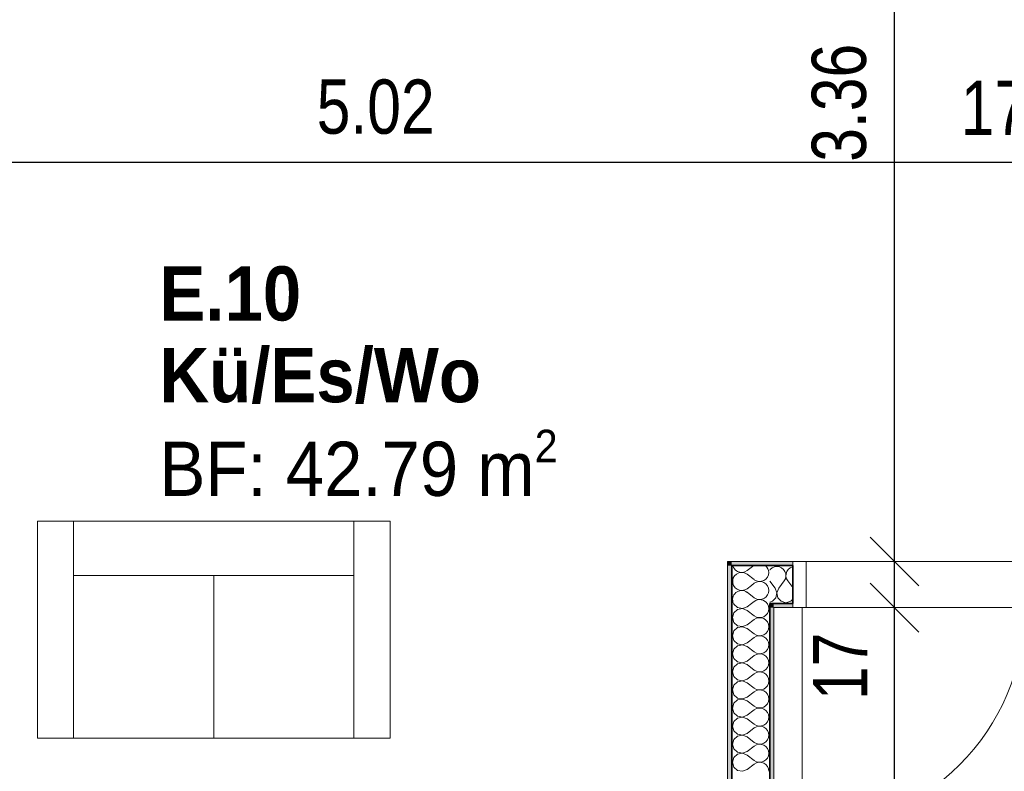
# Model space of a CAD drawing. Header units: metres. Extents: x -7.1 to 26.5, y -14.7 to 18.1.
# Tile 79 of 182: x 10.1 to 13.8, y -0.2 to 2.6. Entities that reach past the tile are written whole.
import ezdxf

# ---------------------------------------------------------------- set-up
doc = ezdxf.new("R2010")
doc.units = ezdxf.units.M
doc.header["$PDMODE"] = 65
doc.linetypes.add('AUSGEZOGEN', pattern=[0])
for name, color, linetype in [('XR$1$010 Türen', 7, 'AUSGEZOGEN'), ('XR$1$015 Innenwände', 7, 'AUSGEZOGEN'), ('XR$1$015 Innenwände Schichttrennlinien', 7, 'AUSGEZOGEN'), ('XR$1$065 Möbel Einrichtung', 7, 'AUSGEZOGEN'), ('XR$1$080 Raumdefinitionen Kontur', 7, 'AUSGEZOGEN'), ('XR$2$080 Raumdefinitionen Text_1', 7, 'AUSGEZOGEN'), ('XR$2$105 Bemassungen 100', 7, 'AUSGEZOGEN'), ('XR$3$015 Innenwände Bauteilschraffuren', 7, 'AUSGEZOGEN')]:
    doc.layers.add(name, color=color, linetype=linetype)
doc.styles.add('ARIAL', font='arial.ttf')
doc.dimstyles.new('DIMSTYLE_3', dxfattribs={"dimtxt": 0.2, "dimasz": 0.3, "dimexe": 0, "dimexo": 0, "dimgap": 0.1, "dimtad": 2, "dimrnd": 0.005, "dimzin": 4, "dimdsep": 46, "dimtxsty": 'ARIAL', "dimblk1": 'ALL_ML_STRICH', "dimblk2": 'ALL_ML_STRICH', "dimsah": 1, "dimcen": 0, "dimclrd": 7, "dimclre": 7, "dimclrt": 7, "dimadec": 0, "dimazin": 0, "dimtfac": 1, "dimtdec": 0, "dimtix": 1, "dimtmove": 2, "dimatfit": 3, "dimfxl": 0, "dimtzin": 0, "dimlwd": 0, "dimlwe": 18, "dimarcsym": 0})
doc.dimstyles.new('DIMSTYLE_7', dxfattribs={"dimtxt": 0.2, "dimasz": 0.3, "dimexe": 0, "dimexo": 0, "dimgap": 0.1, "dimtad": 2, "dimdec": 1, "dimlfac": 100, "dimrnd": 0.5, "dimzin": 4, "dimdsep": 46, "dimtxsty": 'ARIAL', "dimblk1": 'ALL_ML_STRICH', "dimblk2": 'ALL_ML_STRICH', "dimsah": 1, "dimcen": 0, "dimclrd": 7, "dimclre": 7, "dimclrt": 7, "dimadec": 0, "dimazin": 0, "dimtfac": 1, "dimtdec": 0, "dimtix": 1, "dimtmove": 2, "dimatfit": 3, "dimfxl": 0, "dimtvp": 1.2, "dimtzin": 0, "dimlwd": 0, "dimlwe": 18, "dimarcsym": 0})

# ---------------------------------------------------------------- blocks, each defined once
blk = doc.blocks.new('ALL_ML_STRICH')
at = {"color": 0, "linetype": 'ByBlock', "lineweight": -2}
for p, q in [((0, -0.5), (0, 0.5)), ((-0.3, -0.3), (0.3, 0.3)), ((-1, 0), (0.5, 0))]:
    blk.add_line(p, q, dxfattribs=at)
blk = doc.blocks.new('*D161')
at = {"layer": 'DEFPOINTS', "color": 7, "linetype": 'AUSGEZOGEN', "lineweight": 18, "transparency": 33554687}
for p in [(8.9318, 2.1111), (8.9318, 2.0461), (13.9518, 1.9811)]:
    blk.add_point(p, dxfattribs=at)
at = {"layer": 'XR$2$105 Bemassungen 100', "color": 7, "linetype": 'AUSGEZOGEN', "lineweight": -2, "transparency": 33554687}
for p, q in [((8.9318, 2.0461), (8.9318, 2.0461)), ((8.9318, 2.0461), (13.9518, 2.0461)), ((13.9518, 2.0461), (13.9518, 2.0461))]:
    blk.add_line(p, q, dxfattribs=at)
at = {"layer": 'XR$2$105 Bemassungen 100', "color": 7, "linetype": 'AUSGEZOGEN', "lineweight": 18, "transparency": 33554687, "xscale": 0.3, "yscale": 0.3, "zscale": 0.3, "rotation": 180}
blk.add_blockref('ALL_ML_STRICH', (8.9318, 2.0461), dxfattribs=at)
at = {"layer": 'XR$2$105 Bemassungen 100', "color": 7, "linetype": 'AUSGEZOGEN', "lineweight": 18, "transparency": 33554687, "xscale": 0.3, "yscale": 0.3, "zscale": 0.3}
blk.add_blockref('ALL_ML_STRICH', (13.9518, 2.0461), dxfattribs=at)
at = {"layer": 'XR$2$105 Bemassungen 100', "color": 7, "linetype": 'AUSGEZOGEN', "lineweight": 18, "transparency": 33554687, "insert": (11.4541, 2.2495), "char_height": 0.2, "width": 0.64, "attachment_point": 5, "style": 'ARIAL'}
blk.add_mtext('\\W0.80;\\A1;{\\A1;{5.02\\H0.132000;\\S^ ;}}', dxfattribs=at)
blk = doc.blocks.new('*D162')
at = {"layer": 'DEFPOINTS', "color": 7, "linetype": 'AUSGEZOGEN', "lineweight": 18, "transparency": 33554687}
for p in [(13.9518, 2.0461), (14.1218, 2.0461), (13.9518, 1.9811)]:
    blk.add_point(p, dxfattribs=at)
at = {"layer": 'XR$2$105 Bemassungen 100', "color": 7, "linetype": 'AUSGEZOGEN', "lineweight": -2, "transparency": 33554687}
for p, q in [((13.9518, 2.0461), (13.9518, 2.0461)), ((13.9518, 2.0461), (14.1218, 2.0461)), ((14.1218, 2.0461), (14.1218, 2.0461))]:
    blk.add_line(p, q, dxfattribs=at)
at = {"layer": 'XR$2$105 Bemassungen 100', "color": 7, "linetype": 'AUSGEZOGEN', "lineweight": 18, "transparency": 33554687, "xscale": 0.3, "yscale": 0.3, "zscale": 0.3, "rotation": 180}
blk.add_blockref('ALL_ML_STRICH', (13.9518, 2.0461), dxfattribs=at)
at = {"layer": 'XR$2$105 Bemassungen 100', "color": 7, "linetype": 'AUSGEZOGEN', "lineweight": 18, "transparency": 33554687, "xscale": 0.3, "yscale": 0.3, "zscale": 0.3}
blk.add_blockref('ALL_ML_STRICH', (14.1218, 2.0461), dxfattribs=at)
at = {"layer": 'XR$2$105 Bemassungen 100', "color": 7, "linetype": 'AUSGEZOGEN', "lineweight": 18, "transparency": 33554687, "insert": (13.7353, 2.2461), "char_height": 0.2, "width": 0.64, "attachment_point": 5, "style": 'ARIAL'}
blk.add_mtext('\\W0.80;\\A1;{\\A1;{17\\H0.132000;\\S^ ;}}', dxfattribs=at)
blk = doc.blocks.new('*D206')
at = {"layer": 'DEFPOINTS', "color": 7, "linetype": 'AUSGEZOGEN', "lineweight": 18, "transparency": 33554687}
for p in [(13.5618, 0.4035), (13.3668, -3.6465), (13.4318, -3.6465)]:
    blk.add_point(p, dxfattribs=at)
at = {"layer": 'XR$2$105 Bemassungen 100', "color": 7, "linetype": 'AUSGEZOGEN', "lineweight": -2, "transparency": 33554687}
for p, q in [((13.3668, 0.4035), (13.3668, 0.4035)), ((13.3668, -3.6465), (13.3668, 0.4035)), ((13.3668, -3.6465), (13.3668, -3.6465))]:
    blk.add_line(p, q, dxfattribs=at)
at = {"layer": 'XR$2$105 Bemassungen 100', "color": 7, "linetype": 'AUSGEZOGEN', "lineweight": 18, "transparency": 33554687, "xscale": 0.3, "yscale": 0.3, "zscale": 0.3}
for p, rotation in [((13.3668, 0.4035), 90), ((13.3668, -3.6465), 270)]:
    blk.add_blockref('ALL_ML_STRICH', p, dxfattribs=dict(at, rotation=rotation))
at = {"layer": 'XR$2$105 Bemassungen 100', "color": 7, "linetype": 'AUSGEZOGEN', "lineweight": 18, "transparency": 33554687, "insert": (13.1633, -1.6105), "char_height": 0.2, "width": 0.64, "attachment_point": 5, "rotation": 90, "style": 'ARIAL'}
blk.add_mtext('\\W0.80;\\A1;{\\A1;{4.05\\H0.132000;\\S^ ;}}', dxfattribs=at)
blk = doc.blocks.new('*D207')
at = {"layer": 'DEFPOINTS', "color": 7, "linetype": 'AUSGEZOGEN', "lineweight": 18, "transparency": 33554687}
for p in [(13.5618, 0.5735), (13.3668, 0.4035), (13.5618, 0.4035)]:
    blk.add_point(p, dxfattribs=at)
at = {"layer": 'XR$2$105 Bemassungen 100', "color": 7, "linetype": 'AUSGEZOGEN', "lineweight": -2, "transparency": 33554687}
for p, q in [((13.3668, 0.5735), (13.3668, 0.5735)), ((13.3668, 0.4035), (13.3668, 0.5735)), ((13.3668, 0.4035), (13.3668, 0.4035))]:
    blk.add_line(p, q, dxfattribs=at)
at = {"layer": 'XR$2$105 Bemassungen 100', "color": 7, "linetype": 'AUSGEZOGEN', "lineweight": 18, "transparency": 33554687, "xscale": 0.3, "yscale": 0.3, "zscale": 0.3}
for p, rotation in [((13.3668, 0.5735), 90), ((13.3668, 0.4035), 270)]:
    blk.add_blockref('ALL_ML_STRICH', p, dxfattribs=dict(at, rotation=rotation))
at = {"layer": 'XR$2$105 Bemassungen 100', "color": 7, "linetype": 'AUSGEZOGEN', "lineweight": 18, "transparency": 33554687, "insert": (13.1668, 0.187), "char_height": 0.2, "width": 0.64, "attachment_point": 5, "rotation": 90, "style": 'ARIAL'}
blk.add_mtext('\\W0.80;\\A1;{\\A1;{17\\H0.132000;\\S^ ;}}', dxfattribs=at)
blk = doc.blocks.new('*D208')
at = {"layer": 'DEFPOINTS', "color": 7, "linetype": 'AUSGEZOGEN', "lineweight": 18, "transparency": 33554687}
for p in [(13.632, 3.9335), (13.3668, 0.5735), (13.5618, 0.5735)]:
    blk.add_point(p, dxfattribs=at)
at = {"layer": 'XR$2$105 Bemassungen 100', "color": 7, "linetype": 'AUSGEZOGEN', "lineweight": -2, "transparency": 33554687}
for p, q in [((13.3668, 3.9335), (13.3668, 3.9335)), ((13.3668, 0.5735), (13.3668, 3.9335)), ((13.3668, 0.5735), (13.3668, 0.5735))]:
    blk.add_line(p, q, dxfattribs=at)
at = {"layer": 'XR$2$105 Bemassungen 100', "color": 7, "linetype": 'AUSGEZOGEN', "lineweight": 18, "transparency": 33554687, "xscale": 0.3, "yscale": 0.3, "zscale": 0.3}
for p, rotation in [((13.3668, 3.9335), 90), ((13.3668, 0.5735), 270)]:
    blk.add_blockref('ALL_ML_STRICH', p, dxfattribs=dict(at, rotation=rotation))
at = {"layer": 'XR$2$105 Bemassungen 100', "color": 7, "linetype": 'AUSGEZOGEN', "lineweight": 18, "transparency": 33554687, "insert": (13.1632, 2.2651), "char_height": 0.2, "width": 0.64, "attachment_point": 5, "rotation": 90, "style": 'ARIAL'}
blk.add_mtext('\\W0.80;\\A1;{\\A1;{3.36\\H0.132000;\\S^ ;}}', dxfattribs=at)
blk = doc.blocks.new('COMPLEXOBJECT_193')
at = {"layer": 'XR$3$015 Innenwände Bauteilschraffuren', "color": 8, "linetype": 'AUSGEZOGEN', "lineweight": 13, "transparency": 33554687}
for p, q in [((12.8234, 0.54), (12.8481, 0.5585)), ((12.8234, 0.5267), (12.8501, 0.5067)), ((12.8397, 0.4855), (12.8501, 0.4933))]:
    blk.add_line(p, q, dxfattribs=at)
for centre, start, end in [((12.8034, 0.5667), 194.1753, 206.9859), ((12.8701, 0.5333), 0, 49.035), ((12.8034, 0.5667), 243.0141, 306.8699), ((12.8034, 0.5), 53.1301, 107.4041), ((12.8701, 0.5333), 233.1301, 0), ((12.8701, 0.4667), 0, 126.8699), ((12.8701, 0.4667), 300.8847, 0)]:
    blk.add_arc(centre, 0.0333, start, end, dxfattribs=at)
blk = doc.blocks.new('COMPLEXOBJECT_197')
at = {"layer": 'XR$3$015 Innenwände Bauteilschraffuren', "color": 8, "linetype": 'AUSGEZOGEN', "lineweight": 13, "transparency": 33554687}
for p, q in [((12.8234, 0.4733), (12.8397, 0.4855)), ((12.8234, 0.46), (12.8501, 0.44)), ((12.8392, 0.4185), (12.8501, 0.4267))]:
    blk.add_line(p, q, dxfattribs=at)
for centre, start, end in [((12.8034, 0.5667), 206.9859, 243.0141), ((12.8034, 0.5), 107.4041, 306.8699), ((12.8034, 0.4333), 53.1301, 206.4163), ((12.8701, 0.4667), 233.1301, 300.8847), ((12.8701, 0.4), 33.7183, 126.8699)]:
    blk.add_arc(centre, 0.0333, start, end, dxfattribs=at)
blk = doc.blocks.new('COMPLEXOBJECT_198')
at = {"layer": 'XR$3$015 Innenwände Bauteilschraffuren', "color": 8, "linetype": 'AUSGEZOGEN', "lineweight": 13, "transparency": 33554687}
for p, q in [((12.7743, 0.4185), (12.7751, 0.4158)), ((12.7751, 0.4158), (12.7885, 0.4035)), ((12.7885, 0.4035), (12.8064, 0.4001)), ((12.8064, 0.3999), (12.7885, 0.3965)), ((12.8064, 0.4001), (12.8234, 0.4067)), ((12.8234, 0.3933), (12.8064, 0.3999)), ((12.8234, 0.4067), (12.8392, 0.4185)), ((12.8985, 0.4175), (12.8976, 0.4185)), ((12.9022, 0.4091), (12.8985, 0.4175)), ((12.9034, 0.4), (12.9022, 0.4091)), ((12.9022, 0.3909), (12.9034, 0.4)), ((12.7751, 0.3842), (12.7701, 0.3667)), ((12.7701, 0.3667), (12.7751, 0.3491)), ((12.7885, 0.3965), (12.7751, 0.3842)), ((12.8234, 0.3933), (12.8501, 0.3733)), ((12.8501, 0.3733), (12.8582, 0.3689)), ((12.8582, 0.3645), (12.8501, 0.36)), ((12.8582, 0.3689), (12.8671, 0.3668)), ((12.8671, 0.3665), (12.8582, 0.3645)), ((12.8671, 0.3668), (12.8763, 0.3672)), ((12.8763, 0.3661), (12.8671, 0.3665)), ((12.8763, 0.3672), (12.885, 0.3702)), ((12.885, 0.3631), (12.8763, 0.3661)), ((12.885, 0.3702), (12.8926, 0.3754)), ((12.8926, 0.3579), (12.885, 0.3631)), ((12.8926, 0.3754), (12.8985, 0.3825)), ((12.8985, 0.3825), (12.9022, 0.3909)), ((12.7751, 0.3491), (12.7885, 0.3369)), ((12.7885, 0.3298), (12.7751, 0.3175)), ((12.7885, 0.3369), (12.8064, 0.3335)), ((12.8064, 0.3332), (12.7885, 0.3298)), ((12.8064, 0.3335), (12.8234, 0.34)), ((12.8234, 0.3267), (12.8064, 0.3332)), ((12.8234, 0.34), (12.8501, 0.36)), ((12.8985, 0.3509), (12.8926, 0.3579)), ((12.9022, 0.3424), (12.8985, 0.3509)), ((12.9034, 0.3333), (12.9022, 0.3424)), ((12.9022, 0.3242), (12.9034, 0.3333)), ((12.7751, 0.3175), (12.7701, 0.3)), ((12.7701, 0.3), (12.7751, 0.2825)), ((12.8234, 0.3267), (12.8501, 0.3067)), ((12.8234, 0.2733), (12.8501, 0.2933)), ((12.8501, 0.3067), (12.8582, 0.3022)), ((12.8582, 0.2978), (12.8501, 0.2933)), ((12.8582, 0.3022), (12.8671, 0.3001)), ((12.8671, 0.2999), (12.8582, 0.2978)), ((12.8671, 0.3001), (12.8763, 0.3006)), ((12.8763, 0.2994), (12.8671, 0.2999)), ((12.8763, 0.3006), (12.885, 0.3035)), ((12.885, 0.2965), (12.8763, 0.2994)), ((12.885, 0.3035), (12.8926, 0.3087)), ((12.8926, 0.2913), (12.885, 0.2965)), ((12.8926, 0.3087), (12.8985, 0.3158)), ((12.8985, 0.2842), (12.8926, 0.2913)), ((12.8985, 0.3158), (12.9022, 0.3242)), ((12.7751, 0.2825), (12.7885, 0.2702)), ((12.7885, 0.2631), (12.7751, 0.2509)), ((12.7885, 0.2702), (12.8064, 0.2668)), ((12.8064, 0.2665), (12.7885, 0.2631)), ((12.8064, 0.2668), (12.8234, 0.2733)), ((12.8234, 0.26), (12.8064, 0.2665)), ((12.8234, 0.26), (12.8501, 0.24)), ((12.9022, 0.2758), (12.8985, 0.2842)), ((12.8985, 0.2491), (12.9022, 0.2576)), ((12.9034, 0.2667), (12.9022, 0.2758)), ((12.9022, 0.2576), (12.9034, 0.2667)), ((12.7751, 0.2509), (12.7701, 0.2333)), ((12.7701, 0.2333), (12.7751, 0.2158)), ((12.8234, 0.2067), (12.8501, 0.2267)), ((12.8501, 0.24), (12.8582, 0.2355)), ((12.8582, 0.2311), (12.8501, 0.2267)), ((12.8582, 0.2355), (12.8671, 0.2335)), ((12.8671, 0.2332), (12.8582, 0.2311)), ((12.8671, 0.2335), (12.8763, 0.2339)), ((12.8763, 0.2328), (12.8671, 0.2332)), ((12.8763, 0.2339), (12.885, 0.2369)), ((12.885, 0.2298), (12.8763, 0.2328)), ((12.885, 0.2369), (12.8926, 0.2421)), ((12.8926, 0.2246), (12.885, 0.2298)), ((12.8926, 0.2421), (12.8985, 0.2491)), ((12.8985, 0.2175), (12.8926, 0.2246)), ((12.7751, 0.1842), (12.7701, 0.1667)), ((12.7751, 0.2158), (12.7885, 0.2035)), ((12.7885, 0.1965), (12.7751, 0.1842)), ((12.7885, 0.2035), (12.8064, 0.2001)), ((12.8064, 0.1999), (12.7885, 0.1965)), ((12.8064, 0.2001), (12.8234, 0.2067)), ((12.8234, 0.1933), (12.8064, 0.1999)), ((12.8234, 0.1933), (12.8501, 0.1733)), ((12.8926, 0.1754), (12.8985, 0.1825)), ((12.9022, 0.2091), (12.8985, 0.2175)), ((12.8985, 0.1825), (12.9022, 0.1909)), ((12.9034, 0.2), (12.9022, 0.2091)), ((12.9022, 0.1909), (12.9034, 0.2)), ((12.7701, 0.1667), (12.7751, 0.1491)), ((12.7751, 0.1491), (12.7885, 0.1369)), ((12.8234, 0.14), (12.8501, 0.16)), ((12.8501, 0.1733), (12.8582, 0.1689)), ((12.8582, 0.1645), (12.8501, 0.16)), ((12.8582, 0.1689), (12.8671, 0.1668)), ((12.8671, 0.1665), (12.8582, 0.1645)), ((12.8671, 0.1668), (12.8763, 0.1672)), ((12.8763, 0.1661), (12.8671, 0.1665)), ((12.8763, 0.1672), (12.885, 0.1702)), ((12.885, 0.1631), (12.8763, 0.1661)), ((12.885, 0.1702), (12.8926, 0.1754)), ((12.8926, 0.1579), (12.885, 0.1631)), ((12.8985, 0.1509), (12.8926, 0.1579)), ((12.9022, 0.1424), (12.8985, 0.1509)), ((12.7751, 0.1175), (12.7701, 0.1)), ((12.7885, 0.1298), (12.7751, 0.1175)), ((12.7885, 0.1369), (12.8064, 0.1335)), ((12.8064, 0.1332), (12.7885, 0.1298)), ((12.8064, 0.1335), (12.8234, 0.14)), ((12.8234, 0.1267), (12.8064, 0.1332)), ((12.8234, 0.1267), (12.8501, 0.1067)), ((12.8926, 0.1087), (12.8985, 0.1158)), ((12.8985, 0.1158), (12.9022, 0.1242)), ((12.9034, 0.1333), (12.9022, 0.1424)), ((12.9022, 0.1242), (12.9034, 0.1333)), ((12.7701, 0.1), (12.7751, 0.0825)), ((12.7751, 0.0825), (12.7885, 0.0702)), ((12.8064, 0.0668), (12.8234, 0.0733)), ((12.8234, 0.0733), (12.8501, 0.0933)), ((12.8501, 0.1067), (12.8582, 0.1022)), ((12.8582, 0.0978), (12.8501, 0.0933)), ((12.8582, 0.1022), (12.8671, 0.1001)), ((12.8671, 0.0999), (12.8582, 0.0978)), ((12.8671, 0.1001), (12.8763, 0.1006)), ((12.8763, 0.0994), (12.8671, 0.0999)), ((12.8763, 0.1006), (12.885, 0.1035)), ((12.885, 0.0965), (12.8763, 0.0994)), ((12.885, 0.1035), (12.8926, 0.1087)), ((12.8926, 0.0913), (12.885, 0.0965)), ((12.8985, 0.0842), (12.8926, 0.0913)), ((12.9022, 0.0758), (12.8985, 0.0842)), ((12.9034, 0.0667), (12.9022, 0.0758)), ((12.7751, 0.0509), (12.7701, 0.0333)), ((12.7885, 0.0631), (12.7751, 0.0509)), ((12.7885, 0.0702), (12.8064, 0.0668)), ((12.8064, 0.0665), (12.7885, 0.0631)), ((12.8234, 0.06), (12.8064, 0.0665)), ((12.8234, 0.06), (12.8501, 0.04)), ((12.8501, 0.04), (12.8582, 0.0355)), ((12.8763, 0.0339), (12.885, 0.0369)), ((12.885, 0.0369), (12.8926, 0.0421)), ((12.8926, 0.0421), (12.8985, 0.0491)), ((12.8985, 0.0491), (12.9022, 0.0576)), ((12.9022, 0.0576), (12.9034, 0.0667)), ((12.7701, 0.0333), (12.7751, 0.0158)), ((12.7751, 0.0158), (12.7885, 0.0035)), ((12.7885, 0.0035), (12.8064, 0.0001)), ((12.8064, 0.0001), (12.8234, 0.0067)), ((12.8234, 0.0067), (12.8501, 0.0267)), ((12.8582, 0.0311), (12.8501, 0.0267)), ((12.8582, 0.0355), (12.8671, 0.0335)), ((12.8671, 0.0332), (12.8582, 0.0311)), ((12.8671, 0.0335), (12.8763, 0.0339)), ((12.8763, 0.0328), (12.8671, 0.0332)), ((12.885, 0.0298), (12.8763, 0.0328)), ((12.8926, 0.0246), (12.885, 0.0298)), ((12.8985, 0.0175), (12.8926, 0.0246)), ((12.9022, 0.0091), (12.8985, 0.0175)), ((12.9034, 0), (12.9022, 0.0091)), ((12.9022, -0.0091), (12.9034, 0)), ((12.7751, -0.0158), (12.7701, -0.0333)), ((12.7701, -0.0333), (12.7751, -0.0509)), ((12.7885, -0.0035), (12.7751, -0.0158)), ((12.8064, -0.0001), (12.7885, -0.0035)), ((12.8234, -0.0067), (12.8064, -0.0001)), ((12.8234, -0.0067), (12.8501, -0.0267)), ((12.8501, -0.0267), (12.8582, -0.0311)), ((12.8582, -0.0355), (12.8501, -0.04)), ((12.8582, -0.0311), (12.8671, -0.0332)), ((12.8671, -0.0335), (12.8582, -0.0355)), ((12.8671, -0.0332), (12.8763, -0.0328)), ((12.8763, -0.0339), (12.8671, -0.0335)), ((12.8763, -0.0328), (12.885, -0.0298)), ((12.885, -0.0369), (12.8763, -0.0339)), ((12.885, -0.0298), (12.8926, -0.0246)), ((12.8926, -0.0246), (12.8985, -0.0175)), ((12.8985, -0.0175), (12.9022, -0.0091)), ((12.7751, -0.0509), (12.7885, -0.0631)), ((12.7885, -0.0702), (12.7751, -0.0825)), ((12.7885, -0.0631), (12.8064, -0.0665)), ((12.8064, -0.0668), (12.7885, -0.0702)), ((12.8064, -0.0665), (12.8234, -0.06)), ((12.8234, -0.0733), (12.8064, -0.0668)), ((12.8234, -0.06), (12.8501, -0.04)), ((12.8926, -0.0421), (12.885, -0.0369)), ((12.8985, -0.0491), (12.8926, -0.0421)), ((12.9022, -0.0576), (12.8985, -0.0491)), ((12.9034, -0.0667), (12.9022, -0.0576)), ((12.9022, -0.0758), (12.9034, -0.0667)), ((12.7751, -0.0825), (12.7701, -0.1)), ((12.7701, -0.1), (12.7751, -0.1175)), ((12.8234, -0.0733), (12.8501, -0.0933)), ((12.8234, -0.1267), (12.8501, -0.1067)), ((12.8501, -0.0933), (12.8582, -0.0978)), ((12.8582, -0.1022), (12.8501, -0.1067)), ((12.8582, -0.0978), (12.8671, -0.0999)), ((12.8671, -0.1001), (12.8582, -0.1022)), ((12.8671, -0.0999), (12.8763, -0.0994)), ((12.8763, -0.1006), (12.8671, -0.1001)), ((12.8763, -0.0994), (12.885, -0.0965)), ((12.885, -0.1035), (12.8763, -0.1006)), ((12.885, -0.0965), (12.8926, -0.0913)), ((12.8926, -0.1087), (12.885, -0.1035)), ((12.8926, -0.0913), (12.8985, -0.0842)), ((12.8985, -0.1158), (12.8926, -0.1087)), ((12.8985, -0.0842), (12.9022, -0.0758)), ((12.7751, -0.1175), (12.7885, -0.1298)), ((12.7885, -0.1369), (12.7751, -0.1491)), ((12.7885, -0.1298), (12.8064, -0.1332)), ((12.8064, -0.1335), (12.7885, -0.1369)), ((12.8064, -0.1332), (12.8234, -0.1267)), ((12.8234, -0.14), (12.8064, -0.1335)), ((12.8234, -0.14), (12.8501, -0.16)), ((12.9022, -0.1242), (12.8985, -0.1158)), ((12.8985, -0.1509), (12.9022, -0.1424)), ((12.9034, -0.1333), (12.9022, -0.1242)), ((12.9022, -0.1424), (12.9034, -0.1333)), ((12.7751, -0.1491), (12.7701, -0.1667)), ((12.7701, -0.1667), (12.7751, -0.1842)), ((12.8234, -0.1933), (12.8501, -0.1733)), ((12.8501, -0.16), (12.8582, -0.1645)), ((12.8582, -0.1689), (12.8501, -0.1733)), ((12.8582, -0.1645), (12.8671, -0.1665)), ((12.8671, -0.1668), (12.8582, -0.1689)), ((12.8671, -0.1665), (12.8763, -0.1661)), ((12.8763, -0.1672), (12.8671, -0.1668)), ((12.8763, -0.1661), (12.885, -0.1631)), ((12.885, -0.1702), (12.8763, -0.1672)), ((12.885, -0.1631), (12.8926, -0.1579)), ((12.8926, -0.1754), (12.885, -0.1702)), ((12.8926, -0.1579), (12.8985, -0.1509)), ((12.8985, -0.1825), (12.8926, -0.1754)), ((12.7751, -0.1842), (12.7885, -0.1965)), ((12.7885, -0.1965), (12.8064, -0.1999)), ((12.8064, -0.1999), (12.8234, -0.1933)), ((12.9022, -0.1909), (12.8985, -0.1825)), ((12.9034, -0.2), (12.9022, -0.1909))]:
    blk.add_line(p, q, dxfattribs=at)
blk = doc.blocks.new('COMPLEXOBJECT_199')
at = {"layer": 'XR$3$015 Innenwände Bauteilschraffuren', "color": 8, "linetype": 'AUSGEZOGEN', "lineweight": 13, "transparency": 33554687}
for p, q in [((12.9158, 0.5502), (12.9087, 0.5443)), ((12.9242, 0.5539), (12.9158, 0.5502)), ((12.9333, 0.5552), (12.9242, 0.5539)), ((12.9424, 0.5539), (12.9333, 0.5552)), ((12.9509, 0.5502), (12.9424, 0.5539)), ((12.9579, 0.5443), (12.9509, 0.5502)), ((12.9825, 0.5502), (12.9754, 0.5443)), ((12.9909, 0.5539), (12.9825, 0.5502)), ((12.9918, 0.554), (12.9909, 0.5539)), ((12.9087, 0.5443), (12.9068, 0.5415)), ((12.9631, 0.5367), (12.9579, 0.5443)), ((12.96, 0.5018), (12.9645, 0.5099)), ((12.9661, 0.528), (12.9631, 0.5367)), ((12.9645, 0.5099), (12.9665, 0.5188)), ((12.9665, 0.5188), (12.9661, 0.528)), ((12.9672, 0.528), (12.9668, 0.5188)), ((12.9668, 0.5188), (12.9689, 0.5099)), ((12.9702, 0.5367), (12.9672, 0.528)), ((12.9689, 0.5099), (12.9733, 0.5018)), ((12.9754, 0.5443), (12.9702, 0.5367)), ((12.9267, 0.4752), (12.9068, 0.5017)), ((12.9332, 0.4582), (12.9267, 0.4752)), ((12.94, 0.4752), (12.9335, 0.4582)), ((12.94, 0.4752), (12.96, 0.5018)), ((12.9918, 0.4773), (12.9733, 0.5018)), ((12.9175, 0.4268), (12.9298, 0.4403)), ((12.9298, 0.4403), (12.9332, 0.4582)), ((12.9335, 0.4582), (12.9369, 0.4403)), ((12.9369, 0.4403), (12.9491, 0.4268)), ((12.9068, 0.4238), (12.9175, 0.4268)), ((12.9491, 0.4268), (12.9667, 0.4218)), ((12.9667, 0.4218), (12.9842, 0.4268)), ((12.9842, 0.4268), (12.9918, 0.4351))]:
    blk.add_line(p, q, dxfattribs=at)

msp = doc.modelspace()

# ---------------------------------------------------------------- hatches: boundary and pattern name
at = {"layer": 'XR$3$015 Innenwände Bauteilschraffuren', "linetype": 'AUSGEZOGEN', "lineweight": 13, "true_color": 0x202020, "transparency": 33554687}
for points in [[(12.7518, 0.5735), (12.7668, 0.5585), (12.7668, 0.5735)], [(12.7668, 0.5585), (12.7518, 0.5735), (12.7518, 0.5585)], [(12.7518, 0.5585), (12.7518, -3.6465), (12.7668, -3.6465), (12.7668, 0.5585)], [(12.7668, 0.5735), (12.7668, 0.5585), (12.9918, 0.5585), (12.9918, 0.5735)], [(12.9068, 0.4185), (12.9218, 0.4035), (12.9218, 0.4185)], [(12.9218, 0.4035), (12.9068, 0.4185), (12.9068, 0.4035)], [(12.9068, 0.4035), (12.9068, -3.6465), (12.9218, -3.6465), (12.9218, 0.4035)], [(12.9918, 0.4185), (12.9218, 0.4185), (12.9218, 0.4035), (12.9918, 0.4035)]]:
    msp.add_hatch(color=250, dxfattribs=at).paths.add_polyline_path(points)

# ---------------------------------------------------------------- linework, layer by layer
at = {"layer": 'XR$1$010 Türen', "color": 7, "linetype": 'AUSGEZOGEN', "lineweight": 13, "transparency": 33554687}
for p, q in [((13.0418, 0.5735), (12.9918, 0.5735)), ((12.9918, 0.5735), (12.9918, 0.4035)), ((12.9918, 0.5735), (12.9918, 0.5585)), ((12.9918, 0.5735), (12.9918, 0.5585)), ((12.9918, 0.5585), (12.9918, 0.4185)), ((12.9918, 0.5585), (12.9918, 0.4185)), ((13.0418, 0.4035), (13.0418, 0.5735)), ((12.9918, 0.4185), (12.9918, 0.4035)), ((12.9918, 0.4185), (12.9918, 0.4035)), ((12.9918, 0.4035), (13.0418, 0.4035)), ((13.0268, 0.4035), (13.0268, -0.4165))]:
    msp.add_line(p, q, dxfattribs=at)
msp.add_arc((13.0268, 0.4035), 0.82, 270, 0, dxfattribs=at)
at = {"layer": 'XR$1$015 Innenwände', "color": 7, "linetype": 'AUSGEZOGEN', "lineweight": 18, "transparency": 33554687}
for p, q in [((12.7518, 0.5735), (12.7668, 0.5735)), ((12.7518, 0.5735), (12.7518, -3.6465)), ((12.9918, 0.5735), (12.7668, 0.5735)), ((12.9918, 0.5735), (12.9918, 0.5585)), ((12.9218, -3.6465), (12.9218, 0.4035)), ((12.9218, 0.4035), (12.9918, 0.4035)), ((12.9918, 0.4185), (12.9918, 0.4035))]:
    msp.add_line(p, q, dxfattribs=at)
at = {"layer": 'XR$1$015 Innenwände', "color": 7, "linetype": 'AUSGEZOGEN', "lineweight": 35, "transparency": 33554687}
msp.add_line((12.9918, 0.5585), (12.9918, 0.4185), dxfattribs=at)
at = {"layer": 'XR$1$015 Innenwände Schichttrennlinien', "color": 7, "linetype": 'AUSGEZOGEN', "lineweight": 35, "transparency": 33554687}
for p, q in [((12.9068, 0.5585), (12.7668, 0.5585)), ((12.7668, 0.5585), (12.7668, 0.4185)), ((12.9068, 0.5585), (12.7668, 0.5585)), ((12.9068, 0.5585), (12.9918, 0.5585)), ((12.7668, 0.4185), (12.7668, -3.6465)), ((12.9218, 0.4185), (12.9068, 0.4185)), ((12.9068, 0.4185), (12.9068, 0.4035)), ((12.9218, 0.4185), (12.9068, 0.4185)), ((12.9068, 0.4035), (12.9068, -3.6465)), ((12.9218, 0.4185), (12.9918, 0.4185))]:
    msp.add_line(p, q, dxfattribs=at)
at = {"layer": 'XR$1$065 Möbel Einrichtung', "color": 8, "linetype": 'AUSGEZOGEN', "lineweight": 13, "transparency": 33554687}
for p, q in [((10.2071, -0.0775), (10.2071, 0.7225)), ((10.2071, 0.7225), (11.5071, 0.7225)), ((10.3405, 0.7225), (10.3405, -0.0775)), ((11.3738, 0.7225), (11.3738, -0.0775)), ((11.5071, 0.7225), (11.5071, -0.0775)), ((11.3738, 0.5225), (10.3405, 0.5225)), ((10.8571, -0.0775), (10.8571, 0.5225)), ((11.5071, -0.0775), (10.2071, -0.0775))]:
    msp.add_line(p, q, dxfattribs=at)
at = {"layer": 'XR$1$080 Raumdefinitionen Kontur', "color": 8, "linetype": 'AUSGEZOGEN', "lineweight": 13, "transparency": 33554687}
for points in [[(12.2018, 5.8885), (8.9318, 5.8885), (8.9318, -3.6444), (12.7518, -3.6444), (12.7518, 0.5735), (13.9518, 0.5735), (13.9518, 5.8885), (12.2018, 5.8885)], [(12.9218, 0.4035), (12.9218, -3.6465), (15.9718, -3.6465), (15.9718, 0.4035), (12.9218, 0.4035)]]:
    msp.add_lwpolyline(points, close=True, dxfattribs=at)

# ---------------------------------------------------------------- block references
at = {"layer": 'XR$3$015 Innenwände Bauteilschraffuren', "color": 8, "linetype": 'AUSGEZOGEN', "lineweight": 13, "transparency": 33554687}
for name in ['COMPLEXOBJECT_197', 'COMPLEXOBJECT_193', 'COMPLEXOBJECT_199', 'COMPLEXOBJECT_198']:
    msp.add_blockref(name, (0, 0), dxfattribs=at)

# ---------------------------------------------------------------- texts
at = {"layer": 'XR$2$080 Raumdefinitionen Text_1', "color": 7, "linetype": 'AUSGEZOGEN', "transparency": 33554687, "insert": (10.657, 1.6621), "char_height": 0.2, "width": 1.558162, "attachment_point": 1, "line_spacing_factor": 0.903614, "style": 'ARIAL'}
msp.add_mtext('\\A1;{\\fArial|i0|b1;\\H0.200000;\\W0.909091;\\C7;E.10}\\P{\\fArial|i0|b1;\\H0.200000;\\W0.909091;\\C7;Kü/Es/Wo}\\P{\\fArial|i0|b0;\\H0.200000;\\W0.909091;\\C7;BF: 42.79 m\\fArial|i0|b0;\\H0.600000x;\\S2^ ;}\\P', dxfattribs=at)

# ---------------------------------------------------------------- dimensions: what is measured, and where the dimension line sits
at = {"layer": 'XR$2$105 Bemassungen 100', "color": 7, "linetype": 'AUSGEZOGEN', "lineweight": 18, "transparency": 33554687}
for base, p1, p2, dimstyle, picture, middle in [((13.3668, 3.9335), (13.3668, 0.5735), (13.3668, 3.9335), 'DIMSTYLE_3', '*D208', (13.1632, 2.2651)), ((13.3668, 0.5735), (13.3668, 0.4035), (13.3668, 0.5735), 'DIMSTYLE_7', '*D207', (13.1668, 0.187)), ((13.3668, 0.4035), (13.3668, -3.6465), (13.3668, 0.4035), 'DIMSTYLE_3', '*D206', (13.1633, -1.6105))]:
    dim = msp.add_linear_dim(base=base, p1=p1, p2=p2, angle=90, dimstyle=dimstyle, override={"dimpost": '<>', "dimclrd": 7, "dimclre": 7, "dimclrt": 7, "dimlwd": 0, "dimlwe": 18}, dxfattribs=at)
    dim.commit()
    dim.dimension.update_dxf_attribs({"geometry": picture, "text_midpoint": middle, "dimtype": 160})
for base, p1, p2, dimstyle, picture, middle in [((13.9518, 2.0461), (8.9318, 2.0461), (13.9518, 2.0461), 'DIMSTYLE_3', '*D161', (11.4541, 2.2495)), ((14.1218, 2.0461), (13.9518, 2.0461), (14.1218, 2.0461), 'DIMSTYLE_7', '*D162', (13.7353, 2.2461))]:
    dim = msp.add_linear_dim(base=base, p1=p1, p2=p2, dimstyle=dimstyle, override={"dimpost": '<>', "dimclrd": 7, "dimclre": 7, "dimclrt": 7, "dimlwd": 0, "dimlwe": 18}, dxfattribs=at)
    dim.commit()
    dim.dimension.update_dxf_attribs({"geometry": picture, "text_midpoint": middle, "dimtype": 160})

doc.saveas('drawing.dxf')
